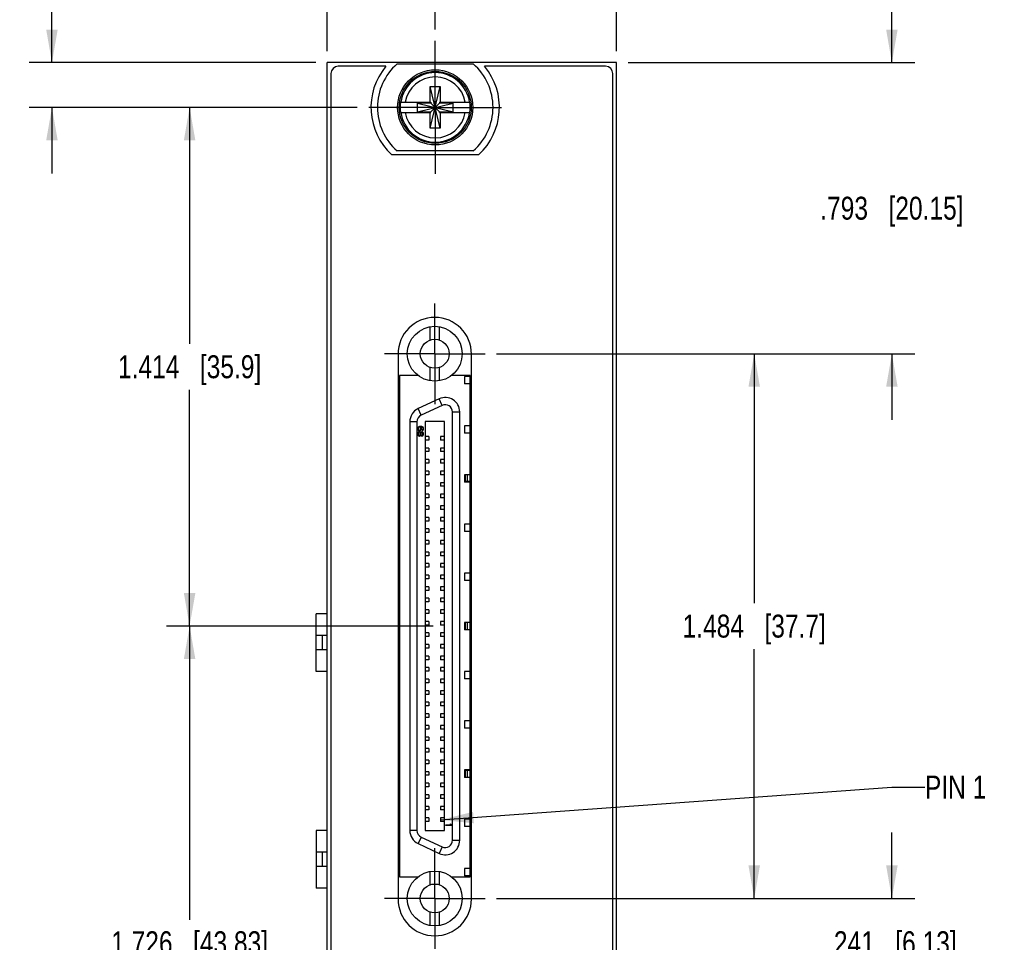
# Model space of a CAD drawing. Header units: inches. Extents: x 0 to 34, y 0 to 22.
# Tile 4 of 19: x 3.4 to 8.8, y 12.6 to 17.6. Entities that reach past the tile are written whole.
import ezdxf

# ---------------------------------------------------------------- set-up
doc = ezdxf.new("R2010")
doc.units = ezdxf.units.IN
doc.header["$LTSCALE"] = 1.87
doc.header["$MEASUREMENT"] = 0
doc.linetypes.add('CENTER', pattern=[0.6, 0.375, -0.075, 0.075, -0.075])
doc.layers.get('0').update_dxf_attribs({"linetype": 'CONTINUOUS'})
for name, color, linetype in [('COSMETIC', 7, 'CONTINUOUS'), ('DEFAULT_1', 7, 'CENTER'), ('DETAIL', 7, 'CONTINUOUS'), ('DIMENSIONS', 7, 'CONTINUOUS')]:
    doc.layers.add(name, color=color, linetype=linetype)
doc.styles.get("Standard").update_dxf_attribs({"font": 'txt', "width": 0.8})
doc.dimstyles.new('DIMSTYLE_1', dxfattribs={"dimtxt": 0.125, "dimasz": 0.18, "dimexe": 0.125, "dimexo": 0.0625, "dimgap": 0.0625, "dimtad": 0, "dimtih": 1, "dimtoh": 1, "dimdec": 3, "dimlfac": 0.5, "dimzin": 4, "dimdsep": 46, "dimtxsty": 'STANDARD', "dimblk": '_FILLED', "dimblk1": '_FILLED', "dimblk2": '_FILLED', "dimcen": 0.09, "dimadec": 0, "dimazin": 0, "dimtp": 0.001, "dimtm": 0.001, "dimtfac": 1, "dimtdec": 3, "dimtofl": 0, "dimtmove": 0, "dimatfit": 3, "dimldrblk": '_FILLED', "dimfxl": 1, "dimtolj": 1, "dimtzin": 4, "dimarcsym": 0})
doc.dimstyles.get("Standard").update_dxf_attribs({"dimtxt": 0.125, "dimasz": 0.18, "dimexe": 0.125, "dimexo": 0.0625, "dimgap": 0.09, "dimtad": 0, "dimtih": 1, "dimtoh": 1, "dimdec": 3, "dimzin": 4, "dimdsep": 46, "dimtxsty": 'STANDARD', "dimblk": '_FILLED', "dimblk1": '_FILLED', "dimblk2": '_FILLED', "dimcen": 0.09, "dimadec": 0, "dimazin": 0, "dimtol": 1, "dimtp": 0.01, "dimtm": 0.01, "dimtfac": 1, "dimtdec": 3, "dimtofl": 0, "dimtmove": 0, "dimatfit": 3, "dimldrblk": '_FILLED', "dimfxl": 1, "dimtolj": 1, "dimtzin": 4, "dimarcsym": 0})

# ---------------------------------------------------------------- blocks, each defined once
blk = doc.blocks.new('_FILLED')
at = {"color": 0, "linetype": 'BYBLOCK'}
blk.add_solid([(0, 0), (-1, 0.174), (-1, -0.174)], dxfattribs=at)
blk = doc.blocks.new('*D0')
at = {"layer": 'DIMENSIONS', "color": 2, "linetype": 'CONTINUOUS'}
for p, q in [((3.6204, 17.7984), (3.5029, 17.7984)), ((3.6204, 17.3553), (3.6204, 17.7984)), ((5.0579, 17.3553), (3.4954, 17.3553)), ((5.2839, 17.1113), (3.4954, 17.1113)), ((3.6204, 17.1113), (3.6204, 16.7513))]:
    blk.add_line(p, q, dxfattribs=at)
at = {"layer": 'DIMENSIONS', "color": 2, "linetype": 'CONTINUOUS', "xscale": 0.18, "yscale": 0.18, "zscale": 0.18}
for p, rotation in [((3.6204, 17.3553), 270), ((3.6204, 17.1113), 90)]:
    blk.add_blockref('_FILLED', p, dxfattribs=dict(at, rotation=rotation))
at = {"layer": 'DIMENSIONS', "color": 2, "linetype": 'CONTINUOUS', "insert": (3.4404, 17.8609), "char_height": 0.125, "width": 1.025, "attachment_point": 3, "line_spacing_factor": 0.9}
blk.add_mtext('.122{\\Ftxt.shx;\\W1.000000;\\H0.125000; }[3.1]', dxfattribs=at)
blk = doc.blocks.new('*D1')
at = {"layer": 'DIMENSIONS', "color": 2, "linetype": 'CONTINUOUS'}
for p, q in [((5.2839, 17.1113), (4.2454, 17.1113)), ((4.3704, 17.1113), (4.3704, 15.8228)), ((4.3704, 14.2843), (4.3704, 15.5728)), ((5.6967, 14.2843), (4.2454, 14.2843))]:
    blk.add_line(p, q, dxfattribs=at)
at = {"layer": 'DIMENSIONS', "color": 2, "linetype": 'CONTINUOUS', "xscale": 0.18, "yscale": 0.18, "zscale": 0.18}
for p, rotation in [((4.3704, 17.1113), 90), ((4.3704, 14.2843), 270)]:
    blk.add_blockref('_FILLED', p, dxfattribs=dict(at, rotation=rotation))
at = {"layer": 'DIMENSIONS', "color": 2, "linetype": 'CONTINUOUS', "insert": (4.3704, 15.7603), "char_height": 0.125, "width": 1.225, "attachment_point": 2, "line_spacing_factor": 0.9}
blk.add_mtext('1.414{\\Ftxt.shx;\\W1.000000;\\H0.125000; }[35.9]', dxfattribs=at)
blk = doc.blocks.new('*D2')
at = {"layer": 'DIMENSIONS', "color": 2, "linetype": 'CONTINUOUS'}
for p, q in [((5.6967, 14.2843), (4.2454, 14.2843)), ((4.3704, 14.2843), (4.3704, 12.6838)), ((4.3704, 10.8333), (4.3704, 12.4338)), ((5.6967, 10.8333), (4.2454, 10.8333))]:
    blk.add_line(p, q, dxfattribs=at)
at = {"layer": 'DIMENSIONS', "color": 2, "linetype": 'CONTINUOUS', "xscale": 0.18, "yscale": 0.18, "zscale": 0.18}
for p, rotation in [((4.3704, 14.2843), 90), ((4.3704, 10.8333), 270)]:
    blk.add_blockref('_FILLED', p, dxfattribs=dict(at, rotation=rotation))
at = {"layer": 'DIMENSIONS', "color": 2, "linetype": 'CONTINUOUS', "insert": (4.3704, 12.6213), "char_height": 0.125, "width": 1.325, "attachment_point": 2, "line_spacing_factor": 0.9}
blk.add_mtext('1.726{\\Ftxt.shx;\\W1.000000;\\H0.125000; }[43.83]', dxfattribs=at)
blk = doc.blocks.new('*D4')
at = {"layer": 'DIMENSIONS', "color": 2, "linetype": 'CONTINUOUS'}
for p, q in [((6.0431, 15.7685), (7.5714, 15.7685)), ((7.4464, 15.7685), (7.4464, 14.4093)), ((7.4464, 12.8), (7.4464, 14.1593)), ((6.0431, 12.8), (7.5714, 12.8))]:
    blk.add_line(p, q, dxfattribs=at)
at = {"layer": 'DIMENSIONS', "color": 2, "linetype": 'CONTINUOUS', "xscale": 0.18, "yscale": 0.18, "zscale": 0.18}
for p, rotation in [((7.4464, 15.7685), 90), ((7.4464, 12.8), 270)]:
    blk.add_blockref('_FILLED', p, dxfattribs=dict(at, rotation=rotation))
at = {"layer": 'DIMENSIONS', "color": 2, "linetype": 'CONTINUOUS', "insert": (7.4464, 14.3468), "char_height": 0.125, "width": 1.225, "attachment_point": 2, "line_spacing_factor": 0.9}
blk.add_mtext('1.484{\\Ftxt.shx;\\W1.000000;\\H0.125000; }[37.7]', dxfattribs=at)
blk = doc.blocks.new('*D5')
at = {"layer": 'DIMENSIONS', "color": 2, "linetype": 'CONTINUOUS'}
for p, q in [((8.1964, 12.8), (8.1964, 13.16)), ((6.0431, 12.8), (8.3214, 12.8)), ((6.0431, 12.3175), (8.3214, 12.3175)), ((8.1964, 12.3175), (8.1964, 11.9575))]:
    blk.add_line(p, q, dxfattribs=at)
at = {"layer": 'DIMENSIONS', "color": 2, "linetype": 'CONTINUOUS', "xscale": 0.18, "yscale": 0.18, "zscale": 0.18}
for p, rotation in [((8.1964, 12.8), 270), ((8.1964, 12.3175), 90)]:
    blk.add_blockref('_FILLED', p, dxfattribs=dict(at, rotation=rotation))
at = {"layer": 'DIMENSIONS', "color": 2, "linetype": 'CONTINUOUS', "insert": (8.1964, 12.6213), "char_height": 0.125, "width": 1.125, "attachment_point": 2, "line_spacing_factor": 0.9}
blk.add_mtext('.241{\\Ftxt.shx;\\W1.000000;\\H0.125000; }[6.13]', dxfattribs=at)
blk = doc.blocks.new('*D7')
at = {"layer": 'DIMENSIONS', "color": 2, "linetype": 'CONTINUOUS'}
for p, q in [((8.1964, 17.3553), (8.1964, 17.7153)), ((6.7589, 17.3553), (8.3214, 17.3553)), ((6.0431, 15.7685), (8.3214, 15.7685)), ((8.1964, 15.7685), (8.1964, 15.4085))]:
    blk.add_line(p, q, dxfattribs=at)
at = {"layer": 'DIMENSIONS', "color": 2, "linetype": 'CONTINUOUS', "xscale": 0.18, "yscale": 0.18, "zscale": 0.18}
for p, rotation in [((8.1964, 17.3553), 270), ((8.1964, 15.7685), 90)]:
    blk.add_blockref('_FILLED', p, dxfattribs=dict(at, rotation=rotation))
at = {"layer": 'DIMENSIONS', "color": 2, "linetype": 'CONTINUOUS', "insert": (8.1964, 16.6244), "char_height": 0.125, "width": 1.225, "attachment_point": 2, "line_spacing_factor": 0.9}
blk.add_mtext('.793{\\Ftxt.shx;\\W1.000000;\\H0.125000; }[20.15]', dxfattribs=at)
blk = doc.blocks.new('*D9')
at = {"layer": 'DIMENSIONS', "color": 2, "linetype": 'CONTINUOUS'}
for p, q in [((5.1204, 17.4178), (5.1204, 18.9803)), ((5.7084, 17.5358), (5.7084, 18.9803)), ((5.1204, 18.8553), (4.7203, 18.8553)), ((5.7084, 18.8553), (6.0684, 18.8553))]:
    blk.add_line(p, q, dxfattribs=at)
at = {"layer": 'DIMENSIONS', "color": 2, "linetype": 'CONTINUOUS', "xscale": 0.18, "yscale": 0.18, "zscale": 0.18}
blk.add_blockref('_FILLED', (5.1204, 18.8553), dxfattribs=at)
at = {"layer": 'DIMENSIONS', "color": 2, "linetype": 'CONTINUOUS', "xscale": 0.18, "yscale": 0.18, "zscale": 0.18, "rotation": 180}
blk.add_blockref('_FILLED', (5.7084, 18.8553), dxfattribs=at)
at = {"layer": 'DIMENSIONS', "color": 2, "linetype": 'CONTINUOUS', "insert": (4.6578, 18.9178), "char_height": 0.125, "width": 1.125, "attachment_point": 3, "line_spacing_factor": 0.9}
blk.add_mtext('.294{\\Ftxt.shx;\\W1.000000;\\H0.125000; }[7.47]', dxfattribs=at)
blk = doc.blocks.new('*D10')
at = {"layer": 'DIMENSIONS', "color": 2, "linetype": 'CONTINUOUS'}
for p, q in [((5.7084, 17.5358), (5.7084, 18.2303)), ((6.6964, 17.4178), (6.6964, 18.2303)), ((5.7084, 18.1053), (5.3484, 18.1053)), ((6.6964, 18.1053), (7.0826, 18.1053))]:
    blk.add_line(p, q, dxfattribs=at)
at = {"layer": 'DIMENSIONS', "color": 2, "linetype": 'CONTINUOUS', "xscale": 0.18, "yscale": 0.18, "zscale": 0.18}
blk.add_blockref('_FILLED', (5.7084, 18.1053), dxfattribs=at)
at = {"layer": 'DIMENSIONS', "color": 2, "linetype": 'CONTINUOUS', "xscale": 0.18, "yscale": 0.18, "zscale": 0.18, "rotation": 180}
blk.add_blockref('_FILLED', (6.6964, 18.1053), dxfattribs=at)
at = {"layer": 'DIMENSIONS', "color": 2, "linetype": 'CONTINUOUS', "insert": (7.1451, 18.1678), "char_height": 0.125, "width": 1.225, "attachment_point": 1, "line_spacing_factor": 0.9}
blk.add_mtext('.494{\\Ftxt.shx;\\W1.000000;\\H0.125000; }[12.55]', dxfattribs=at)

msp = doc.modelspace()

# ---------------------------------------------------------------- linework, layer by layer
at = {"color": 7, "linetype": 'CONTINUOUS'}
for p, q in [((5.1204, 8.4693), (5.1204, 17.3553)), ((6.6964, 17.3553), (5.1204, 17.3553)), ((5.4395, 17.3353), (5.1804, 17.3353)), ((5.5009, 17.3483), (5.9159, 17.3483)), ((6.6364, 17.3353), (5.9773, 17.3353)), ((6.6964, 8.8835), (6.6964, 17.3553)), ((5.1404, 17.2953), (5.1404, 9.1553)), ((6.6764, 9.1553), (6.6764, 17.2953)), ((5.6809, 16.9971), (5.736, 17.2255)), ((5.6809, 17.1388), (5.6809, 17.2255)), ((5.736, 16.9971), (5.6809, 17.2255)), ((5.6809, 17.2255), (5.736, 17.2255)), ((5.736, 17.2255), (5.736, 17.1388)), ((5.5191, 17.1388), (5.685, 17.1388)), ((5.6114, 17.0879), (5.6114, 17.1347)), ((5.6114, 17.0879), (5.8055, 17.1347)), ((5.685, 17.1347), (5.6114, 17.1347)), ((5.6114, 17.1347), (5.8055, 17.0879)), ((5.685, 17.1388), (5.685, 17.1347)), ((5.685, 17.0879), (5.7318, 17.1347)), ((5.7318, 17.0879), (5.685, 17.1347)), ((5.7318, 17.1388), (5.7318, 17.1347)), ((5.7318, 17.1388), (5.8977, 17.1388)), ((5.8055, 17.1347), (5.7318, 17.1347)), ((5.8055, 17.0879), (5.8055, 17.1347)), ((5.5191, 17.0837), (5.685, 17.0837)), ((5.6114, 17.0879), (5.685, 17.0879)), ((5.6809, 16.9971), (5.6809, 17.0837)), ((5.685, 17.0837), (5.685, 17.0879)), ((5.7318, 17.0837), (5.7318, 17.0879)), ((5.7318, 17.0879), (5.8055, 17.0879)), ((5.7318, 17.0837), (5.8977, 17.0837)), ((5.736, 17.0837), (5.736, 16.9971)), ((5.736, 16.9971), (5.6809, 16.9971)), ((5.9449, 16.8533), (5.4719, 16.8533)), ((5.9159, 16.8743), (5.5009, 16.8743)), ((5.6804, 15.843), (5.6804, 15.9159)), ((5.7316, 15.843), (5.7316, 15.9159)), ((5.506, 15.7667), (5.506, 12.7967)), ((5.906, 12.7967), (5.906, 15.7667)), ((5.6804, 15.6211), (5.6804, 15.6941)), ((5.7316, 15.6211), (5.7316, 15.6941)), ((5.5144, 15.6493), (5.5144, 12.9173)), ((5.6124, 15.6493), (5.5144, 15.6493)), ((5.6124, 15.6523), (5.6124, 15.6493)), ((5.8004, 15.6493), (5.8004, 15.653)), ((5.8984, 15.6493), (5.8004, 15.6493)), ((5.8681, 15.6445), (5.8681, 15.6044)), ((5.8984, 15.6445), (5.8681, 15.6445)), ((5.8984, 12.9173), (5.8984, 15.6493)), ((5.8984, 15.6044), (5.8681, 15.6044)), ((5.7302, 15.523), (5.6152, 15.4694)), ((5.7468, 15.4873), (5.7302, 15.523)), ((5.6319, 15.4337), (5.6152, 15.4694)), ((5.7468, 15.4873), (5.6319, 15.4337)), ((5.8029, 13.117), (5.8029, 15.4516)), ((5.8029, 15.4516), (5.8422, 15.4516)), ((5.8422, 13.117), (5.8422, 15.4516)), ((5.5698, 15.398), (5.5698, 13.1706)), ((5.6092, 15.398), (5.5698, 15.398)), ((5.6092, 15.398), (5.6092, 13.1706)), ((5.6529, 15.3985), (5.6529, 13.1701)), ((5.7592, 15.3985), (5.6529, 15.3985)), ((5.7592, 13.1701), (5.7592, 15.3985)), ((5.8681, 15.3765), (5.8681, 15.3363)), ((5.8984, 15.3765), (5.8681, 15.3765)), ((5.6745, 15.3177), (5.6529, 15.3177)), ((5.6745, 15.2981), (5.6529, 15.2981)), ((5.6745, 15.3177), (5.6745, 15.2981)), ((5.7375, 15.3177), (5.7375, 15.2981)), ((5.7592, 15.3177), (5.7375, 15.3177)), ((5.7592, 15.2981), (5.7375, 15.2981)), ((5.8984, 15.3363), (5.8681, 15.3363)), ((5.6745, 15.2548), (5.6529, 15.2548)), ((5.6745, 15.2351), (5.6529, 15.2351)), ((5.6745, 15.2548), (5.6745, 15.2351)), ((5.7375, 15.2548), (5.7375, 15.2351)), ((5.7592, 15.2548), (5.7375, 15.2548)), ((5.7592, 15.2351), (5.7375, 15.2351)), ((5.6745, 15.1918), (5.6529, 15.1918)), ((5.6745, 15.1918), (5.6745, 15.1721)), ((5.7375, 15.1918), (5.7375, 15.1721)), ((5.7592, 15.1918), (5.7375, 15.1918)), ((5.6745, 15.1721), (5.6529, 15.1721)), ((5.6745, 15.1288), (5.6529, 15.1288)), ((5.6745, 15.1288), (5.6745, 15.1091)), ((5.7592, 15.1721), (5.7375, 15.1721)), ((5.7375, 15.1288), (5.7375, 15.1091)), ((5.7592, 15.1288), (5.7375, 15.1288)), ((5.6745, 15.1091), (5.6529, 15.1091)), ((5.7592, 15.1091), (5.7375, 15.1091)), ((5.8681, 15.1085), (5.8681, 15.0683)), ((5.8984, 15.1085), (5.8681, 15.1085)), ((5.8714, 15.1085), (5.8714, 15.0683)), ((5.8819, 15.1085), (5.8819, 15.0717)), ((5.897, 15.1085), (5.897, 15.0717)), ((5.6745, 15.0658), (5.6529, 15.0658)), ((5.6745, 15.0461), (5.6529, 15.0461)), ((5.6745, 15.0658), (5.6745, 15.0461)), ((5.7375, 15.0658), (5.7375, 15.0461)), ((5.7592, 15.0658), (5.7375, 15.0658)), ((5.7592, 15.0461), (5.7375, 15.0461)), ((5.8984, 15.0683), (5.8681, 15.0683)), ((5.897, 15.0717), (5.8714, 15.0717)), ((5.6745, 15.0028), (5.6529, 15.0028)), ((5.6745, 14.9831), (5.6529, 14.9831)), ((5.6745, 15.0028), (5.6745, 14.9831)), ((5.7375, 15.0028), (5.7375, 14.9831)), ((5.7592, 15.0028), (5.7375, 15.0028)), ((5.7592, 14.9831), (5.7375, 14.9831)), ((5.6745, 14.9398), (5.6529, 14.9398)), ((5.6745, 14.9201), (5.6529, 14.9201)), ((5.6745, 14.9398), (5.6745, 14.9201)), ((5.7375, 14.9398), (5.7375, 14.9201)), ((5.7592, 14.9398), (5.7375, 14.9398)), ((5.7592, 14.9201), (5.7375, 14.9201)), ((5.6745, 14.8768), (5.6529, 14.8768)), ((5.6745, 14.8768), (5.6745, 14.8571)), ((5.7375, 14.8768), (5.7375, 14.8571)), ((5.7592, 14.8768), (5.7375, 14.8768)), ((5.6745, 14.8571), (5.6529, 14.8571)), ((5.6745, 14.8138), (5.6529, 14.8138)), ((5.6745, 14.8138), (5.6745, 14.7941)), ((5.7592, 14.8571), (5.7375, 14.8571)), ((5.7375, 14.8138), (5.7375, 14.7941)), ((5.7592, 14.8138), (5.7375, 14.8138)), ((5.8681, 14.8404), (5.8681, 14.8003)), ((5.8984, 14.8404), (5.8681, 14.8404)), ((5.6745, 14.7941), (5.6529, 14.7941)), ((5.7592, 14.7941), (5.7375, 14.7941)), ((5.8984, 14.8003), (5.8681, 14.8003)), ((5.6745, 14.7508), (5.6529, 14.7508)), ((5.6745, 14.7311), (5.6529, 14.7311)), ((5.6745, 14.7508), (5.6745, 14.7311)), ((5.7375, 14.7508), (5.7375, 14.7311)), ((5.7592, 14.7508), (5.7375, 14.7508)), ((5.7592, 14.7311), (5.7375, 14.7311)), ((5.6745, 14.6878), (5.6529, 14.6878)), ((5.6745, 14.6681), (5.6529, 14.6681)), ((5.6745, 14.6878), (5.6745, 14.6681)), ((5.7375, 14.6878), (5.7375, 14.6681)), ((5.7592, 14.6878), (5.7375, 14.6878)), ((5.7592, 14.6681), (5.7375, 14.6681)), ((5.6745, 14.6248), (5.6529, 14.6248)), ((5.6745, 14.6051), (5.6529, 14.6051)), ((5.6745, 14.6248), (5.6745, 14.6051)), ((5.7375, 14.6248), (5.7375, 14.6051)), ((5.7592, 14.6248), (5.7375, 14.6248)), ((5.7592, 14.6051), (5.7375, 14.6051)), ((5.6745, 14.5618), (5.6529, 14.5618)), ((5.6745, 14.5422), (5.6529, 14.5422)), ((5.6745, 14.5618), (5.6745, 14.5422)), ((5.7375, 14.5618), (5.7375, 14.5422)), ((5.7592, 14.5618), (5.7375, 14.5618)), ((5.7592, 14.5422), (5.7375, 14.5422)), ((5.8681, 14.5724), (5.8681, 14.5322)), ((5.8984, 14.5724), (5.8681, 14.5724)), ((5.6745, 14.4988), (5.6529, 14.4988)), ((5.6745, 14.4988), (5.6745, 14.4792)), ((5.7375, 14.4988), (5.7375, 14.4792)), ((5.7592, 14.4988), (5.7375, 14.4988)), ((5.8984, 14.5322), (5.8681, 14.5322)), ((5.6745, 14.4792), (5.6529, 14.4792)), ((5.6745, 14.4359), (5.6529, 14.4359)), ((5.6745, 14.4359), (5.6745, 14.4162)), ((5.7592, 14.4792), (5.7375, 14.4792)), ((5.7375, 14.4359), (5.7375, 14.4162)), ((5.7592, 14.4359), (5.7375, 14.4359)), ((5.6745, 14.4162), (5.6529, 14.4162)), ((5.7592, 14.4162), (5.7375, 14.4162)), ((5.0603, 14.0366), (5.0603, 14.3516)), ((5.1204, 14.3516), (5.0603, 14.3516)), ((5.6745, 14.3729), (5.6529, 14.3729)), ((5.6745, 14.3532), (5.6529, 14.3532)), ((5.6745, 14.3729), (5.6745, 14.3532)), ((5.7375, 14.3729), (5.7375, 14.3532)), ((5.7592, 14.3729), (5.7375, 14.3729)), ((5.7592, 14.3532), (5.7375, 14.3532)), ((5.6745, 14.3099), (5.6529, 14.3099)), ((5.6745, 14.2902), (5.6529, 14.2902)), ((5.6745, 14.3099), (5.6745, 14.2902)), ((5.7375, 14.3099), (5.7375, 14.2902)), ((5.7592, 14.3099), (5.7375, 14.3099)), ((5.7592, 14.2902), (5.7375, 14.2902)), ((5.8681, 14.3044), (5.8681, 14.2642)), ((5.8984, 14.3044), (5.8681, 14.3044)), ((5.8714, 14.3044), (5.8714, 14.2642)), ((5.8819, 14.3044), (5.8819, 14.2642)), ((5.897, 14.3044), (5.897, 14.2642)), ((5.1204, 14.2335), (5.0603, 14.2335)), ((5.0918, 14.2335), (5.0918, 14.1547)), ((5.6745, 14.2469), (5.6529, 14.2469)), ((5.6745, 14.2272), (5.6529, 14.2272)), ((5.6745, 14.2469), (5.6745, 14.2272)), ((5.7375, 14.2469), (5.7375, 14.2272)), ((5.7592, 14.2469), (5.7375, 14.2469)), ((5.7592, 14.2272), (5.7375, 14.2272)), ((5.8984, 14.2642), (5.8681, 14.2642)), ((5.6745, 14.1839), (5.6529, 14.1839)), ((5.6745, 14.1642), (5.6529, 14.1642)), ((5.6745, 14.1839), (5.6745, 14.1642)), ((5.7375, 14.1839), (5.7375, 14.1642)), ((5.7592, 14.1839), (5.7375, 14.1839)), ((5.7592, 14.1642), (5.7375, 14.1642)), ((5.1204, 14.1547), (5.0603, 14.1547)), ((5.6745, 14.1209), (5.6529, 14.1209)), ((5.6745, 14.1209), (5.6745, 14.1012)), ((5.7375, 14.1209), (5.7375, 14.1012)), ((5.7592, 14.1209), (5.7375, 14.1209)), ((5.6745, 14.1012), (5.6529, 14.1012)), ((5.6745, 14.0579), (5.6529, 14.0579)), ((5.6745, 14.0579), (5.6745, 14.0382)), ((5.7592, 14.1012), (5.7375, 14.1012)), ((5.7375, 14.0579), (5.7375, 14.0382)), ((5.7592, 14.0579), (5.7375, 14.0579)), ((5.1204, 14.0366), (5.0603, 14.0366)), ((5.6745, 14.0382), (5.6529, 14.0382)), ((5.7592, 14.0382), (5.7375, 14.0382)), ((5.8681, 14.0363), (5.8681, 13.9962)), ((5.8984, 14.0363), (5.8681, 14.0363)), ((5.6745, 13.9949), (5.6529, 13.9949)), ((5.6745, 13.9752), (5.6529, 13.9752)), ((5.6745, 13.9949), (5.6745, 13.9752)), ((5.7375, 13.9949), (5.7375, 13.9752)), ((5.7592, 13.9949), (5.7375, 13.9949)), ((5.7592, 13.9752), (5.7375, 13.9752)), ((5.8984, 13.9962), (5.8681, 13.9962)), ((5.6745, 13.9319), (5.6529, 13.9319)), ((5.6745, 13.9122), (5.6529, 13.9122)), ((5.6745, 13.9319), (5.6745, 13.9122)), ((5.7375, 13.9319), (5.7375, 13.9122)), ((5.7592, 13.9319), (5.7375, 13.9319)), ((5.7592, 13.9122), (5.7375, 13.9122)), ((5.6745, 13.8689), (5.6529, 13.8689)), ((5.6745, 13.8492), (5.6529, 13.8492)), ((5.6745, 13.8689), (5.6745, 13.8492)), ((5.7375, 13.8689), (5.7375, 13.8492)), ((5.7592, 13.8689), (5.7375, 13.8689)), ((5.7592, 13.8492), (5.7375, 13.8492)), ((5.6745, 13.8059), (5.6529, 13.8059)), ((5.6745, 13.7862), (5.6529, 13.7862)), ((5.6745, 13.8059), (5.6745, 13.7862)), ((5.7375, 13.8059), (5.7375, 13.7862)), ((5.7592, 13.8059), (5.7375, 13.8059)), ((5.7592, 13.7862), (5.7375, 13.7862)), ((5.6745, 13.7429), (5.6529, 13.7429)), ((5.6745, 13.7429), (5.6745, 13.7233)), ((5.7375, 13.7429), (5.7375, 13.7233)), ((5.7592, 13.7429), (5.7375, 13.7429)), ((5.8681, 13.7683), (5.8681, 13.7281)), ((5.8984, 13.7683), (5.8681, 13.7683)), ((5.6745, 13.7233), (5.6529, 13.7233)), ((5.6745, 13.6799), (5.6529, 13.6799)), ((5.6745, 13.6799), (5.6745, 13.6603)), ((5.7592, 13.7233), (5.7375, 13.7233)), ((5.7375, 13.6799), (5.7375, 13.6603)), ((5.7592, 13.6799), (5.7375, 13.6799)), ((5.8984, 13.7281), (5.8681, 13.7281)), ((5.6745, 13.6603), (5.6529, 13.6603)), ((5.7592, 13.6603), (5.7375, 13.6603)), ((5.6745, 13.617), (5.6529, 13.617)), ((5.6745, 13.5973), (5.6529, 13.5973)), ((5.6745, 13.617), (5.6745, 13.5973)), ((5.7375, 13.617), (5.7375, 13.5973)), ((5.7592, 13.617), (5.7375, 13.617)), ((5.7592, 13.5973), (5.7375, 13.5973)), ((5.6745, 13.554), (5.6529, 13.554)), ((5.6745, 13.5343), (5.6529, 13.5343)), ((5.6745, 13.554), (5.6745, 13.5343)), ((5.7375, 13.554), (5.7375, 13.5343)), ((5.7592, 13.554), (5.7375, 13.554)), ((5.7592, 13.5343), (5.7375, 13.5343)), ((5.6745, 13.491), (5.6529, 13.491)), ((5.6745, 13.4713), (5.6529, 13.4713)), ((5.6745, 13.491), (5.6745, 13.4713)), ((5.7375, 13.491), (5.7375, 13.4713)), ((5.7592, 13.491), (5.7375, 13.491)), ((5.7592, 13.4713), (5.7375, 13.4713)), ((5.8681, 13.5003), (5.8681, 13.4601)), ((5.8984, 13.5003), (5.8681, 13.5003)), ((5.8714, 13.5003), (5.8714, 13.4601)), ((5.897, 13.4969), (5.8714, 13.4969)), ((5.8819, 13.4969), (5.8819, 13.4601)), ((5.897, 13.4969), (5.897, 13.4601)), ((5.6745, 13.428), (5.6529, 13.428)), ((5.6745, 13.428), (5.6745, 13.4083)), ((5.7375, 13.428), (5.7375, 13.4083)), ((5.7592, 13.428), (5.7375, 13.428)), ((5.8984, 13.4601), (5.8681, 13.4601)), ((5.6745, 13.4083), (5.6529, 13.4083)), ((5.6745, 13.365), (5.6529, 13.365)), ((5.6745, 13.365), (5.6745, 13.3453)), ((5.7592, 13.4083), (5.7375, 13.4083)), ((5.7375, 13.365), (5.7375, 13.3453)), ((5.7592, 13.365), (5.7375, 13.365)), ((5.6745, 13.3453), (5.6529, 13.3453)), ((5.7592, 13.3453), (5.7375, 13.3453)), ((5.6745, 13.302), (5.6529, 13.302)), ((5.6745, 13.2823), (5.6529, 13.2823)), ((5.6745, 13.302), (5.6745, 13.2823)), ((5.7375, 13.302), (5.7375, 13.2823)), ((5.7592, 13.302), (5.7375, 13.302)), ((5.7592, 13.2823), (5.7375, 13.2823)), ((5.6745, 13.239), (5.6529, 13.239)), ((5.6745, 13.2193), (5.6529, 13.2193)), ((5.6745, 13.239), (5.6745, 13.2193)), ((5.7375, 13.239), (5.7375, 13.2193)), ((5.7592, 13.239), (5.7375, 13.239)), ((5.7592, 13.2193), (5.7375, 13.2193)), ((5.8681, 13.2322), (5.8681, 13.1921)), ((5.8984, 13.2322), (5.8681, 13.2322)), ((5.0603, 13.1705), (5.0603, 12.8555)), ((5.1204, 13.1705), (5.0603, 13.1705)), ((5.6092, 13.1706), (5.5698, 13.1706)), ((5.6529, 13.1701), (5.7592, 13.1701)), ((5.8984, 13.1921), (5.8681, 13.1921)), ((5.6319, 13.1349), (5.6152, 13.0992)), ((5.6152, 13.0992), (5.7302, 13.0456)), ((5.6319, 13.1349), (5.7468, 13.0813)), ((5.8029, 13.117), (5.8422, 13.117)), ((5.1204, 13.0524), (5.0603, 13.0524)), ((5.0918, 13.0523), (5.0918, 12.9736)), ((5.7468, 13.0813), (5.7302, 13.0456)), ((5.1204, 12.9736), (5.0603, 12.9736)), ((5.6804, 12.8745), (5.6804, 12.9474)), ((5.7316, 12.8745), (5.7316, 12.9474)), ((5.8681, 12.9642), (5.8681, 12.924)), ((5.8984, 12.9642), (5.8681, 12.9642)), ((5.5144, 12.9173), (5.6124, 12.9173)), ((5.8004, 12.9156), (5.8004, 12.9173)), ((5.8004, 12.9173), (5.8984, 12.9173)), ((5.8984, 12.924), (5.8681, 12.924)), ((5.1204, 12.8555), (5.0603, 12.8555)), ((5.6804, 12.6526), (5.6804, 12.7256)), ((5.7316, 12.6526), (5.7316, 12.7256))]:
    msp.add_line(p, q, dxfattribs=at)
for centre, radius in [((5.7084, 17.1113), 0.205), ((5.7084, 17.1113), 0.1961), ((5.706, 15.7685), 0.1496), ((5.706, 15.7685), 0.0787), ((5.706, 12.8), 0.1496), ((5.706, 12.8), 0.0787)]:
    msp.add_circle(centre, radius, dxfattribs=at)
for centre, radius, start, end in [((5.1804, 17.2953), 0.04, 90, 180), ((5.7084, 17.1113), 0.35, 140.2082, 227.4886), ((5.7084, 17.1113), 0.315, 131.203, 228.797), ((5.7084, 17.1113), 0.315, 311.203, 48.797), ((5.7084, 17.1113), 0.35, 312.5114, 39.7918), ((6.6364, 17.2953), 0.04, 0, 90), ((5.7084, 17.1113), 0.1895, 8.3637, 171.6363), ((5.7084, 17.1113), 0.1664, 9.5336, 170.4664), ((5.7084, 17.1113), 0.1913, 171.7166, 188.2834), ((5.7084, 17.1113), 0.1913, 351.7166, 8.2834), ((5.7084, 17.1113), 0.1895, 188.3637, 351.6363), ((5.7084, 17.1113), 0.1664, 189.5336, 350.4664), ((5.706, 15.7667), 0.2, 0, 180), ((5.7635, 15.4516), 0.0787, 0, 115), ((5.6485, 15.398), 0.0787, 115, 180), ((5.7635, 15.4516), 0.0394, 0, 115), ((5.6485, 15.398), 0.0394, 115, 180), ((5.6485, 13.1706), 0.0787, 180, 245), ((5.6485, 13.1706), 0.0394, 180, 245), ((5.7635, 13.117), 0.0787, 245, 360), ((5.7635, 13.117), 0.0394, 245, 360), ((5.706, 12.7967), 0.2, 180, 360)]:
    msp.add_arc(centre, radius, start, end, dxfattribs=at)
at = {"layer": 'COSMETIC', "color": 7, "linetype": 'CONTINUOUS'}
for p, q in [((5.6142, 15.3654), (5.6135, 15.3621)), ((5.6135, 15.3621), (5.6135, 15.3589)), ((5.6135, 15.3589), (5.6142, 15.3556)), ((5.6162, 15.3687), (5.6142, 15.3654)), ((5.6142, 15.3556), (5.6162, 15.3523)), ((5.6188, 15.3707), (5.6162, 15.3687)), ((5.6162, 15.3523), (5.6188, 15.3503)), ((5.6182, 15.3425), (5.6162, 15.3405)), ((5.6175, 15.3648), (5.6168, 15.3628)), ((5.6168, 15.3628), (5.6168, 15.3582)), ((5.6168, 15.3582), (5.6175, 15.3562)), ((5.6188, 15.3667), (5.6175, 15.3648)), ((5.6175, 15.3562), (5.6188, 15.3543)), ((5.6215, 15.3438), (5.6182, 15.3425)), ((5.6222, 15.372), (5.6188, 15.3707)), ((5.6209, 15.3681), (5.6188, 15.3667)), ((5.6188, 15.3543), (5.6209, 15.353)), ((5.6188, 15.3503), (5.6222, 15.349)), ((5.6229, 15.3687), (5.6209, 15.3681)), ((5.6209, 15.353), (5.6229, 15.3523)), ((5.6235, 15.3438), (5.6215, 15.3438)), ((5.6269, 15.3726), (5.6222, 15.372)), ((5.6222, 15.349), (5.6255, 15.349)), ((5.6249, 15.3687), (5.6229, 15.3687)), ((5.6229, 15.3523), (5.6249, 15.3523)), ((5.6269, 15.3425), (5.6235, 15.3438)), ((5.6269, 15.3681), (5.6249, 15.3687)), ((5.6249, 15.3523), (5.6269, 15.353)), ((5.6255, 15.349), (5.6289, 15.3503)), ((5.6316, 15.3726), (5.6269, 15.3726)), ((5.6282, 15.3667), (5.6269, 15.3681)), ((5.6269, 15.353), (5.6282, 15.3543)), ((5.6289, 15.3398), (5.6269, 15.3425)), ((5.6296, 15.3648), (5.6282, 15.3667)), ((5.6282, 15.3543), (5.6296, 15.3562)), ((5.6289, 15.3503), (5.6309, 15.3523)), ((5.6302, 15.3628), (5.6296, 15.3648)), ((5.6296, 15.3562), (5.6302, 15.3582)), ((5.6329, 15.3654), (5.6302, 15.3694)), ((5.6302, 15.3694), (5.6316, 15.3694)), ((5.6302, 15.3582), (5.6302, 15.3628)), ((5.6323, 15.3418), (5.6302, 15.3398)), ((5.6309, 15.3523), (5.6329, 15.3556)), ((5.6363, 15.372), (5.6316, 15.3726)), ((5.6316, 15.3694), (5.6356, 15.3687)), ((5.6349, 15.3431), (5.6323, 15.3418)), ((5.6336, 15.3621), (5.6329, 15.3654)), ((5.6329, 15.3556), (5.6336, 15.3589)), ((5.6336, 15.3589), (5.6336, 15.3621)), ((5.6369, 15.3431), (5.6349, 15.3431)), ((5.6356, 15.3687), (5.6376, 15.3681)), ((5.6396, 15.3707), (5.6363, 15.372)), ((5.6403, 15.3418), (5.6369, 15.3431)), ((5.6376, 15.3681), (5.6396, 15.3667)), ((5.6396, 15.3549), (5.6376, 15.3536)), ((5.6376, 15.3536), (5.6376, 15.3503)), ((5.6376, 15.3503), (5.6396, 15.351)), ((5.6423, 15.3687), (5.6396, 15.3707)), ((5.6396, 15.3667), (5.641, 15.3648)), ((5.641, 15.3569), (5.6396, 15.3549)), ((5.6396, 15.351), (5.6423, 15.353)), ((5.6423, 15.3398), (5.6403, 15.3418)), ((5.641, 15.3648), (5.6416, 15.3628)), ((5.6416, 15.3589), (5.641, 15.3569)), ((5.6416, 15.3628), (5.6416, 15.3589)), ((5.6443, 15.3654), (5.6423, 15.3687)), ((5.6423, 15.353), (5.6443, 15.3562)), ((5.645, 15.3621), (5.6443, 15.3654)), ((5.6443, 15.3562), (5.645, 15.3595)), ((5.645, 15.3595), (5.645, 15.3621)), ((5.6142, 15.3372), (5.6135, 15.3339)), ((5.6135, 15.3339), (5.6135, 15.33)), ((5.6135, 15.33), (5.6142, 15.3267)), ((5.6162, 15.3405), (5.6142, 15.3372)), ((5.6142, 15.3267), (5.6162, 15.3234)), ((5.6162, 15.3234), (5.6182, 15.3215)), ((5.6175, 15.3359), (5.6168, 15.3333)), ((5.6168, 15.3333), (5.6168, 15.3307)), ((5.6168, 15.3307), (5.6175, 15.328)), ((5.6188, 15.3385), (5.6175, 15.3359)), ((5.6175, 15.328), (5.6188, 15.3254)), ((5.6182, 15.3215), (5.6215, 15.3202)), ((5.6215, 15.3405), (5.6188, 15.3385)), ((5.6188, 15.3254), (5.6215, 15.3234)), ((5.6235, 15.3405), (5.6215, 15.3405)), ((5.6215, 15.3234), (5.6235, 15.3234)), ((5.6215, 15.3202), (5.6235, 15.3202)), ((5.6262, 15.3385), (5.6235, 15.3405)), ((5.6235, 15.3234), (5.6262, 15.3254)), ((5.6235, 15.3202), (5.6269, 15.3215)), ((5.6276, 15.3359), (5.6262, 15.3385)), ((5.6262, 15.3254), (5.6276, 15.328)), ((5.6269, 15.3215), (5.6289, 15.3241)), ((5.6282, 15.3333), (5.6276, 15.3359)), ((5.6276, 15.328), (5.6282, 15.3307)), ((5.6282, 15.3307), (5.6282, 15.3333)), ((5.6296, 15.3385), (5.6289, 15.3398)), ((5.6289, 15.3241), (5.6296, 15.3254)), ((5.6302, 15.3398), (5.6296, 15.3385)), ((5.6296, 15.3254), (5.6302, 15.3241)), ((5.6302, 15.3241), (5.6323, 15.3221)), ((5.6316, 15.3359), (5.6309, 15.3333)), ((5.6309, 15.3333), (5.6309, 15.3307)), ((5.6309, 15.3307), (5.6316, 15.328)), ((5.6336, 15.3385), (5.6316, 15.3359)), ((5.6316, 15.328), (5.6336, 15.3254)), ((5.6323, 15.3221), (5.6349, 15.3208)), ((5.6356, 15.3398), (5.6336, 15.3385)), ((5.6336, 15.3254), (5.6356, 15.3241)), ((5.6349, 15.3208), (5.6369, 15.3208)), ((5.6369, 15.3398), (5.6356, 15.3398)), ((5.6356, 15.3241), (5.6369, 15.3241)), ((5.639, 15.3385), (5.6369, 15.3398)), ((5.6369, 15.3241), (5.639, 15.3254)), ((5.6369, 15.3208), (5.6403, 15.3221)), ((5.641, 15.3359), (5.639, 15.3385)), ((5.639, 15.3254), (5.641, 15.328)), ((5.6403, 15.3221), (5.6423, 15.3241)), ((5.6416, 15.3333), (5.641, 15.3359)), ((5.641, 15.328), (5.6416, 15.3307)), ((5.6416, 15.3307), (5.6416, 15.3333)), ((5.6443, 15.3366), (5.6423, 15.3398)), ((5.6423, 15.3241), (5.6443, 15.3274)), ((5.645, 15.3333), (5.6443, 15.3366)), ((5.6443, 15.3274), (5.645, 15.3307)), ((5.645, 15.3307), (5.645, 15.3333)), ((5.767, 13.1972), (5.767, 13.2011)), ((5.767, 13.2011), (5.7932, 13.2011)), ((5.7985, 13.1972), (5.767, 13.1972)), ((5.7932, 13.2011), (5.7885, 13.2051)), ((5.7885, 13.2051), (5.7938, 13.2051)), ((5.7938, 13.2051), (5.7985, 13.2011)), ((5.7985, 13.2011), (5.7985, 13.1972))]:
    msp.add_line(p, q, dxfattribs=at)
at = {"layer": 'DEFAULT_1', "color": 7, "linetype": 'CENTER'}
for p, q in [((5.7084, 17.1113), (5.7084, 17.4733)), ((5.7084, 17.1113), (5.3464, 17.1113)), ((5.7084, 17.1113), (5.7084, 16.7493)), ((5.7084, 17.1113), (6.0704, 17.1113)), ((5.706, 15.7685), (5.706, 16.0431)), ((5.706, 15.7685), (5.4314, 15.7685)), ((5.706, 15.7685), (5.706, 15.4939)), ((5.706, 15.7685), (5.9806, 15.7685)), ((5.706, 12.8), (5.706, 13.0746)), ((5.706, 12.8), (5.4314, 12.8)), ((5.706, 12.8), (5.706, 12.5254)), ((5.706, 12.8), (5.9806, 12.8))]:
    msp.add_line(p, q, dxfattribs=at)

# ---------------------------------------------------------------- texts
at = {"layer": 'DETAIL', "color": 2, "linetype": 'CONTINUOUS', "insert": (8.3764, 13.4693), "char_height": 0.125, "width": 0.5, "attachment_point": 1, "line_spacing_factor": 0.9}
msp.add_mtext('PIN 1', dxfattribs=at)

# ---------------------------------------------------------------- dimensions: what is measured, and where the dimension line sits
at = {"layer": 'DIMENSIONS', "color": 2, "linetype": 'CONTINUOUS'}
dim = msp.add_linear_dim(base=(5.7084, 18.8553), p1=(5.1204, 17.3553), p2=(5.7084, 17.4733), dimstyle='DIMSTYLE_1', dxfattribs=at)
dim.commit()
dim.dimension.update_dxf_attribs({"geometry": '*D9', "text_midpoint": (4.0953, 18.8553), "dimtype": 160})
for base, p1, p2, angle, picture, middle in [((5.7084, 18.1053), (6.6964, 17.3553), (5.7084, 17.4733), 180, '*D10', (7.7576, 18.1053)), ((3.6204, 17.1113), (5.1204, 17.3553), (5.3464, 17.1113), 270, '*D0', (2.9279, 17.7984)), ((8.1964, 15.7685), (6.6964, 17.3553), (5.9806, 15.7685), 270, '*D7', (8.1964, 16.5619)), ((4.370416, 14.284278), (5.346416, 17.111283), (5.759157, 14.284278), 270, '*D1', (4.370416, 15.69778)), ((7.4464, 12.8), (5.9806, 15.7685), (5.9806, 12.8), 270, '*D4', (7.4464, 14.2843)), ((4.3704164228, 10.8332783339), (5.7591565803, 14.2842783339), (5.7591565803, 10.8332783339), 270, '*D2', (4.3704164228, 12.5587783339)), ((8.1964, 12.3175), (5.9806, 12.8), (5.9806, 12.3175), 270, '*D5', (8.1964, 12.5588))]:
    dim = msp.add_linear_dim(base=base, p1=p1, p2=p2, angle=angle, dimstyle='DIMSTYLE_1', dxfattribs=at)
    dim.commit()
    dim.dimension.update_dxf_attribs({"geometry": picture, "text_midpoint": middle, "dimtype": 160})

# ---------------------------------------------------------------- leaders
at = {"layer": 'DETAIL', "color": 2, "linetype": 'CONTINUOUS'}
msp.add_leader([(5.7375, 13.228), (8.1964, 13.4068), (8.3764, 13.4068)], dimstyle='STANDARD', override={"dimtad": 0}, dxfattribs=at)

doc.saveas('drawing.dxf')
